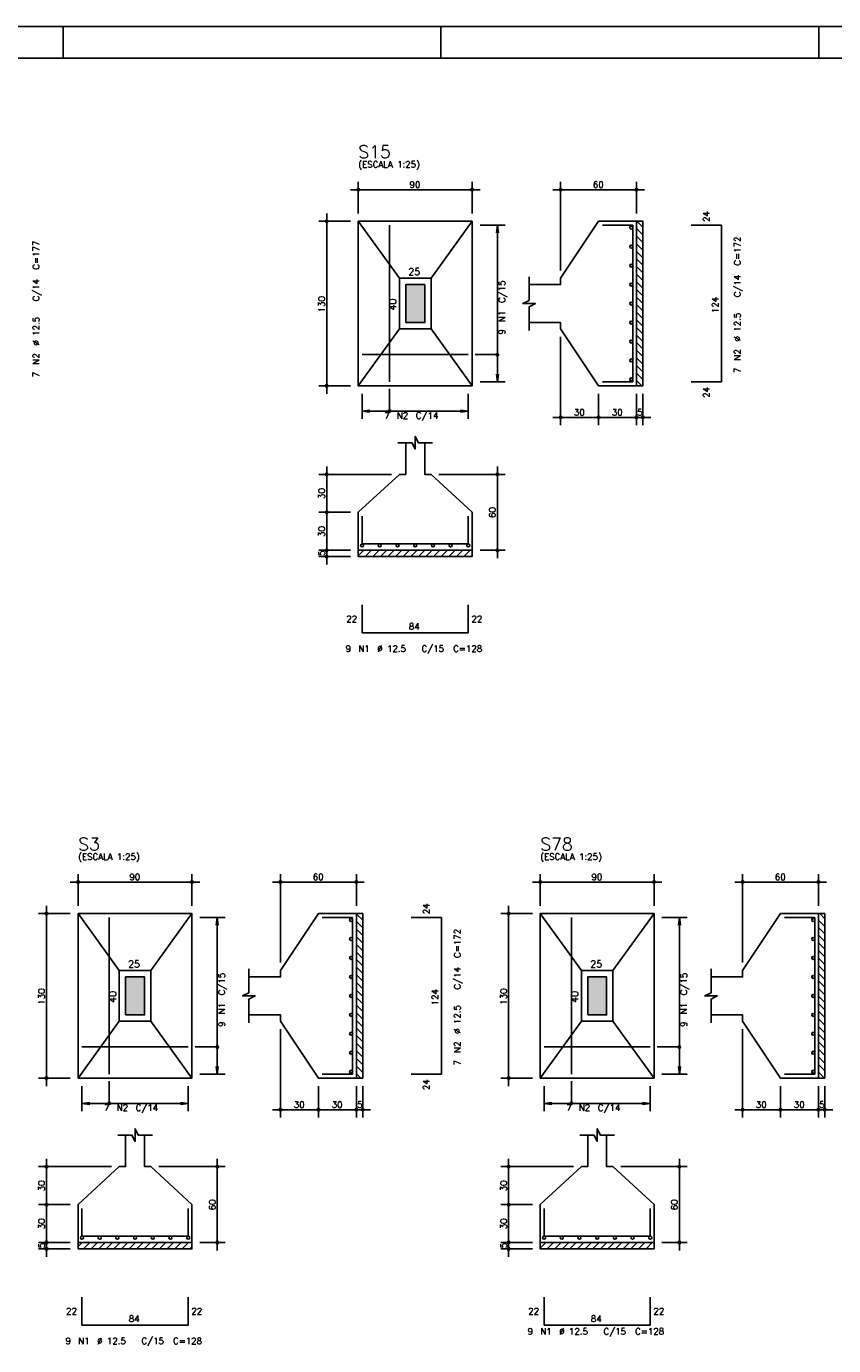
# Model space of a CAD drawing. Extents: x 0 to 119, y 0 to 84.
# Tile 5 of 13: x 20 to 45, y 42 to 84. Entities that reach past the tile are written whole.
import ezdxf

# ---------------------------------------------------------------- set-up
doc = ezdxf.new("R2010")
doc.units = 0
doc.header["$MEASUREMENT"] = 0
for name, color, linetype in [('1', 1, 'CONTINUOUS'), ('2', 2, 'CONTINUOUS'), ('3', 3, 'CONTINUOUS'), ('6', 6, 'CONTINUOUS'), ('7', 7, 'CONTINUOUS'), ('8', 8, 'CONTINUOUS'), ('9', 9, 'CONTINUOUS')]:
    doc.layers.add(name, color=color, linetype=linetype)
doc.styles.get("Standard").update_dxf_attribs({"font": 'ROMANS.SHX'})

msp = doc.modelspace()

# ---------------------------------------------------------------- linework, layer by layer
at = {"layer": '1', "linetype": 'Continuous'}
for p, q in [((0, 84.099998), (118.900002, 84.099998)), ((21, 83.099998), (21, 84.099998)), ((32.950001, 83.099998), (32.950001, 84.099998)), ((44.900002, 83.099998), (44.900002, 84.099998)), ((39.1357, 77.706625), (39.3357, 77.506625)), ((39.146741, 77.936), (39.3357, 77.747041)), ((39.1357, 77.466208), (39.3357, 77.266208)), ((39.1357, 77.225792), (39.3357, 77.025792)), ((39.1357, 76.985376), (39.3357, 76.785376)), ((39.1357, 76.744959), (39.3357, 76.544959)), ((39.1357, 76.504543), (39.3357, 76.304543)), ((39.1357, 76.264127), (39.3357, 76.064127)), ((39.1357, 76.02371), (39.3357, 75.82371)), ((39.1357, 75.783294), (39.3357, 75.583294)), ((39.1357, 75.542878), (39.3357, 75.342878)), ((39.1357, 75.302461), (39.3357, 75.102461)), ((39.1357, 75.062045), (39.3357, 74.862045)), ((39.1357, 74.821629), (39.3357, 74.621629)), ((39.1357, 74.581213), (39.3357, 74.381213)), ((39.1357, 74.340796), (39.3357, 74.140796)), ((39.1357, 74.10038), (39.3357, 73.90038)), ((39.1357, 73.859964), (39.3357, 73.659964)), ((39.1357, 73.619547), (39.3357, 73.419547)), ((39.1357, 73.379131), (39.3357, 73.179131)), ((39.1357, 73.138715), (39.3357, 72.938715)), ((39.1357, 72.898298), (39.297998, 72.736)), ((30.3357, 67.359811), (30.511889, 67.536)), ((30.552305, 67.336), (30.752305, 67.536)), ((30.792722, 67.336), (30.992722, 67.536)), ((31.033138, 67.336), (31.233138, 67.536)), ((31.273554, 67.336), (31.473554, 67.536)), ((31.51397, 67.336), (31.71397, 67.536)), ((31.754387, 67.336), (31.954387, 67.536)), ((31.994803, 67.336), (32.194803, 67.536)), ((32.235219, 67.336), (32.435219, 67.536)), ((32.475636, 67.336), (32.675636, 67.536)), ((32.716052, 67.336), (32.916052, 67.536)), ((32.956468, 67.336), (33.156468, 67.536)), ((33.196885, 67.336), (33.396885, 67.536)), ((33.437301, 67.336), (33.637301, 67.536)), ((33.677717, 67.336), (33.877717, 67.536)), ((33.918134, 67.336), (33.9357, 67.353566)), ((30.27547, 56.033984), (30.47547, 55.833984)), ((44.929378, 56.04547), (45.09093, 55.883918)), ((30.27547, 55.793567), (30.47547, 55.593567)), ((30.27547, 55.553151), (30.47547, 55.353151)), ((44.89093, 55.843502), (45.09093, 55.643502)), ((44.89093, 55.603086), (45.09093, 55.403086)), ((30.27547, 55.312735), (30.47547, 55.112735)), ((30.27547, 55.072318), (30.47547, 54.872318)), ((44.89093, 55.362669), (45.09093, 55.162669)), ((44.89093, 55.122253), (45.09093, 54.922253)), ((30.27547, 54.831902), (30.47547, 54.631902)), ((44.89093, 54.881837), (45.09093, 54.681837)), ((30.27547, 54.591486), (30.47547, 54.391486)), ((30.27547, 54.35107), (30.47547, 54.15107)), ((44.89093, 54.641421), (45.09093, 54.441421)), ((44.89093, 54.401004), (45.09093, 54.201004)), ((30.27547, 54.110653), (30.47547, 53.910653)), ((30.27547, 53.870237), (30.47547, 53.670237)), ((44.89093, 54.160588), (45.09093, 53.960588)), ((44.89093, 53.920172), (45.09093, 53.720172)), ((30.27547, 53.629821), (30.47547, 53.429821)), ((44.89093, 53.679755), (45.09093, 53.479755)), ((44.89093, 53.439339), (45.09093, 53.239339)), ((30.27547, 53.389404), (30.47547, 53.189404)), ((30.27547, 53.148988), (30.47547, 52.948988)), ((44.89093, 53.198923), (45.09093, 52.998923)), ((30.27547, 52.908572), (30.47547, 52.708572)), ((30.27547, 52.668155), (30.47547, 52.468155)), ((44.89093, 52.958506), (45.09093, 52.758506)), ((44.89093, 52.71809), (45.09093, 52.51809)), ((30.27547, 52.427739), (30.47547, 52.227739)), ((30.27547, 52.187323), (30.47547, 51.987323)), ((44.89093, 52.477674), (45.09093, 52.277674)), ((44.89093, 52.237257), (45.09093, 52.037257)), ((30.27547, 51.946907), (30.47547, 51.746907)), ((44.89093, 51.996841), (45.09093, 51.796841)), ((44.89093, 51.756425), (45.09093, 51.556425)), ((30.27547, 51.70649), (30.47547, 51.50649)), ((30.27547, 51.466074), (30.47547, 51.266074)), ((44.89093, 51.516009), (45.09093, 51.316009)), ((30.27547, 51.225658), (30.47547, 51.025658)), ((30.27547, 50.985241), (30.415241, 50.84547)), ((44.89093, 51.275592), (45.09093, 51.075592)), ((44.89093, 51.035176), (45.080636, 50.84547)), ((21.47547, 45.517101), (21.603839, 45.64547)), ((21.644256, 45.44547), (21.844256, 45.64547)), ((21.884672, 45.44547), (22.084672, 45.64547)), ((22.125088, 45.44547), (22.325088, 45.64547)), ((22.365505, 45.44547), (22.565505, 45.64547)), ((22.605921, 45.44547), (22.805921, 45.64547)), ((22.846337, 45.44547), (23.046337, 45.64547)), ((23.086754, 45.44547), (23.286754, 45.64547)), ((23.32717, 45.44547), (23.52717, 45.64547)), ((23.567586, 45.44547), (23.767586, 45.64547)), ((23.808002, 45.44547), (24.008002, 45.64547)), ((24.048419, 45.44547), (24.248419, 45.64547)), ((24.288835, 45.44547), (24.488835, 45.64547)), ((24.529251, 45.44547), (24.729251, 45.64547)), ((24.769668, 45.44547), (24.969668, 45.64547)), ((25.010084, 45.44547), (25.07547, 45.510856)), ((36.09093, 45.467166), (36.269234, 45.64547)), ((36.30965, 45.44547), (36.50965, 45.64547)), ((36.550067, 45.44547), (36.750067, 45.64547)), ((36.790483, 45.44547), (36.990483, 45.64547)), ((37.030899, 45.44547), (37.230899, 45.64547)), ((37.271316, 45.44547), (37.471316, 45.64547)), ((37.511732, 45.44547), (37.711732, 45.64547)), ((37.752148, 45.44547), (37.952148, 45.64547)), ((37.992565, 45.44547), (38.192565, 45.64547)), ((38.232981, 45.44547), (38.432981, 45.64547)), ((38.473397, 45.44547), (38.673397, 45.64547)), ((38.713813, 45.44547), (38.913813, 45.64547)), ((38.95423, 45.44547), (39.15423, 45.64547)), ((39.194646, 45.44547), (39.394646, 45.64547)), ((39.435062, 45.44547), (39.635062, 45.64547)), ((39.675479, 45.44547), (39.69093, 45.460921))]:
    msp.add_line(p, q, dxfattribs=at)
for points in [[(39.1357, 72.736), (39.1357, 77.936), (39.3357, 77.936), (39.3357, 72.736), (39.1357, 72.736)], [(30.3357, 67.536), (33.9357, 67.536), (33.9357, 67.336), (30.3357, 67.336), (30.3357, 67.536)], [(30.27547, 50.84547), (30.27547, 56.04547), (30.47547, 56.04547), (30.47547, 50.84547), (30.27547, 50.84547)], [(44.89093, 50.84547), (44.89093, 56.04547), (45.09093, 56.04547), (45.09093, 50.84547), (44.89093, 50.84547)], [(21.47547, 45.64547), (25.07547, 45.64547), (25.07547, 45.44547), (21.47547, 45.44547), (21.47547, 45.64547)], [(36.09093, 45.64547), (39.69093, 45.64547), (39.69093, 45.44547), (36.09093, 45.44547), (36.09093, 45.64547)]]:
    msp.add_lwpolyline(points, dxfattribs=at)
at = {"layer": '2', "linetype": 'Continuous'}
for p, q in [((30.0857, 78.936), (34.1857, 78.936)), ((30.3357, 78.186), (30.3357, 79.186)), ((33.9357, 78.186), (33.9357, 79.186)), ((39.3857, 78.936), (36.4857, 78.936)), ((36.7357, 76.386), (36.7357, 79.186)), ((39.1357, 78.186), (39.1357, 79.186)), ((29.3357, 72.486), (29.3357, 78.186)), ((30.0857, 77.936), (29.0857, 77.936)), ((30.3357, 77.936), (30.3357, 77.936)), ((30.3357, 77.936), (30.3357, 77.936)), ((33.9357, 77.936), (33.9357, 77.936)), ((33.9357, 77.816), (33.9357, 77.816)), ((34.1857, 77.816), (34.9857, 77.816)), ((34.7357, 77.816), (34.703068, 77.568139)), ((34.7357, 72.856), (34.7357, 77.816)), ((34.7357, 77.816), (34.768332, 77.568139)), ((39.1357, 77.936), (39.1357, 77.936)), ((36.7357, 76.136), (36.7357, 76.136)), ((36.7357, 74.536), (36.7357, 74.536)), ((36.7357, 74.286), (36.7357, 71.486)), ((34.7357, 72.856), (34.703068, 73.103861)), ((34.7357, 72.856), (34.768332, 73.103861)), ((30.0857, 72.736), (29.0857, 72.736)), ((30.3357, 72.736), (30.3357, 72.736)), ((30.4557, 72.736), (30.4557, 72.736)), ((33.8157, 72.736), (33.8157, 72.736)), ((33.9357, 72.856), (33.9357, 72.856)), ((34.1857, 72.856), (34.9857, 72.856)), ((37.9357, 72.736), (37.9357, 72.736)), ((37.9357, 72.736), (37.9357, 72.736)), ((39.1357, 72.736), (39.1357, 72.736)), ((39.1357, 72.736), (39.1357, 72.736)), ((39.3357, 72.736), (39.3357, 72.736)), ((30.4557, 72.486), (30.4557, 71.686)), ((33.8157, 72.486), (33.8157, 71.686)), ((37.9357, 72.486), (37.9357, 71.486)), ((37.9357, 72.486), (37.9357, 71.486)), ((39.1357, 72.486), (39.1357, 71.486)), ((39.1357, 72.486), (39.1357, 71.486)), ((39.3357, 72.486), (39.3357, 71.486)), ((30.4557, 71.936), (30.703561, 71.968632)), ((30.4557, 71.936), (33.8157, 71.936)), ((30.4557, 71.936), (30.703561, 71.903368)), ((33.8157, 71.936), (33.567839, 71.968632)), ((33.8157, 71.936), (33.567839, 71.903368)), ((38.1857, 71.736), (36.4857, 71.736)), ((39.3857, 71.736), (37.6857, 71.736)), ((38.8857, 71.736), (39.5857, 71.736)), ((29.3357, 68.486), (29.3357, 70.186)), ((34.7357, 67.286), (34.7357, 70.186)), ((31.3857, 69.936), (29.0857, 69.936)), ((31.6357, 69.936), (31.6357, 69.936)), ((32.6357, 69.936), (32.6357, 69.936)), ((32.8857, 69.936), (34.9857, 69.936)), ((29.3357, 67.286), (29.3357, 68.986)), ((30.0857, 68.736), (29.0857, 68.736)), ((30.0857, 68.736), (29.0857, 68.736)), ((30.3357, 68.736), (30.3357, 68.736)), ((30.3357, 68.736), (30.3357, 68.736)), ((29.3357, 67.086), (29.3357, 67.786)), ((30.0857, 67.536), (29.0857, 67.536)), ((30.0857, 67.536), (29.0857, 67.536)), ((30.0857, 67.336), (29.0857, 67.336)), ((30.3357, 67.536), (30.3357, 67.536)), ((30.3357, 67.536), (30.3357, 67.536)), ((30.3357, 67.336), (30.3357, 67.336)), ((33.9357, 67.536), (33.9357, 67.536)), ((34.1857, 67.536), (34.9857, 67.536)), ((21.47547, 56.29547), (21.47547, 57.29547)), ((25.07547, 56.29547), (25.07547, 57.29547)), ((27.87547, 54.49547), (27.87547, 57.29547)), ((30.27547, 56.29547), (30.27547, 57.29547)), ((36.09093, 56.29547), (36.09093, 57.29547)), ((39.69093, 56.29547), (39.69093, 57.29547)), ((42.49093, 54.49547), (42.49093, 57.29547)), ((44.89093, 56.29547), (44.89093, 57.29547)), ((21.22547, 57.04547), (25.32547, 57.04547)), ((30.52547, 57.04547), (27.62547, 57.04547)), ((35.84093, 57.04547), (39.94093, 57.04547)), ((45.14093, 57.04547), (42.24093, 57.04547)), ((21.22547, 56.04547), (20.22547, 56.04547)), ((20.47547, 50.59547), (20.47547, 56.29547)), ((21.47547, 56.04547), (21.47547, 56.04547)), ((21.47547, 56.04547), (21.47547, 56.04547)), ((25.07547, 56.04547), (25.07547, 56.04547)), ((25.07547, 55.92547), (25.07547, 55.92547)), ((25.32547, 55.92547), (26.12547, 55.92547)), ((25.87547, 55.92547), (25.842838, 55.677609)), ((25.87547, 50.96547), (25.87547, 55.92547)), ((25.87547, 55.92547), (25.908102, 55.677609)), ((30.27547, 56.04547), (30.27547, 56.04547)), ((35.84093, 56.04547), (34.84093, 56.04547)), ((35.09093, 50.59547), (35.09093, 56.29547)), ((36.09093, 56.04547), (36.09093, 56.04547)), ((36.09093, 56.04547), (36.09093, 56.04547)), ((39.69093, 56.04547), (39.69093, 56.04547)), ((39.69093, 55.92547), (39.69093, 55.92547)), ((39.94093, 55.92547), (40.74093, 55.92547)), ((40.49093, 55.92547), (40.458298, 55.677609)), ((40.49093, 50.96547), (40.49093, 55.92547)), ((40.49093, 55.92547), (40.523562, 55.677609)), ((44.89093, 56.04547), (44.89093, 56.04547)), ((27.87547, 54.24547), (27.87547, 54.24547)), ((42.49093, 54.24547), (42.49093, 54.24547)), ((27.87547, 52.64547), (27.87547, 52.64547)), ((42.49093, 52.64547), (42.49093, 52.64547)), ((27.87547, 52.39547), (27.87547, 49.59547)), ((42.49093, 52.39547), (42.49093, 49.59547)), ((25.07547, 50.96547), (25.07547, 50.96547)), ((25.32547, 50.96547), (26.12547, 50.96547)), ((25.87547, 50.96547), (25.842838, 51.213331)), ((25.87547, 50.96547), (25.908102, 51.213331)), ((39.69093, 50.96547), (39.69093, 50.96547)), ((39.94093, 50.96547), (40.74093, 50.96547)), ((40.49093, 50.96547), (40.458298, 51.213331)), ((40.49093, 50.96547), (40.523562, 51.213331)), ((21.22547, 50.84547), (20.22547, 50.84547)), ((21.47547, 50.84547), (21.47547, 50.84547)), ((21.59547, 50.84547), (21.59547, 50.84547)), ((21.59547, 50.59547), (21.59547, 49.79547)), ((24.95547, 50.84547), (24.95547, 50.84547)), ((24.95547, 50.59547), (24.95547, 49.79547)), ((29.07547, 50.84547), (29.07547, 50.84547)), ((29.07547, 50.84547), (29.07547, 50.84547)), ((29.07547, 50.59547), (29.07547, 49.59547)), ((29.07547, 50.59547), (29.07547, 49.59547)), ((30.27547, 50.84547), (30.27547, 50.84547)), ((30.27547, 50.84547), (30.27547, 50.84547)), ((30.27547, 50.59547), (30.27547, 49.59547)), ((30.27547, 50.59547), (30.27547, 49.59547)), ((30.47547, 50.84547), (30.47547, 50.84547)), ((30.47547, 50.59547), (30.47547, 49.59547)), ((35.84093, 50.84547), (34.84093, 50.84547)), ((36.09093, 50.84547), (36.09093, 50.84547)), ((36.21093, 50.84547), (36.21093, 50.84547)), ((36.21093, 50.59547), (36.21093, 49.79547)), ((39.57093, 50.84547), (39.57093, 50.84547)), ((39.57093, 50.59547), (39.57093, 49.79547)), ((43.69093, 50.84547), (43.69093, 50.84547)), ((43.69093, 50.84547), (43.69093, 50.84547)), ((43.69093, 50.59547), (43.69093, 49.59547)), ((43.69093, 50.59547), (43.69093, 49.59547)), ((44.89093, 50.84547), (44.89093, 50.84547)), ((44.89093, 50.84547), (44.89093, 50.84547)), ((44.89093, 50.59547), (44.89093, 49.59547)), ((44.89093, 50.59547), (44.89093, 49.59547)), ((45.09093, 50.84547), (45.09093, 50.84547)), ((45.09093, 50.59547), (45.09093, 49.59547)), ((21.59547, 50.04547), (21.843331, 50.078102)), ((24.95547, 50.04547), (24.707609, 50.078102)), ((36.21093, 50.04547), (36.458791, 50.078102)), ((39.57093, 50.04547), (39.323069, 50.078102)), ((21.59547, 50.04547), (24.95547, 50.04547)), ((21.59547, 50.04547), (21.843331, 50.012838)), ((24.95547, 50.04547), (24.707609, 50.012838)), ((29.32547, 49.84547), (27.62547, 49.84547)), ((30.52547, 49.84547), (28.82547, 49.84547)), ((30.02547, 49.84547), (30.72547, 49.84547)), ((36.21093, 50.04547), (39.57093, 50.04547)), ((36.21093, 50.04547), (36.458791, 50.012838)), ((39.57093, 50.04547), (39.323069, 50.012838)), ((43.94093, 49.84547), (42.24093, 49.84547)), ((45.14093, 49.84547), (43.44093, 49.84547)), ((44.64093, 49.84547), (45.34093, 49.84547)), ((22.52547, 48.04547), (20.22547, 48.04547)), ((20.47547, 46.59547), (20.47547, 48.29547)), ((22.77547, 48.04547), (22.77547, 48.04547)), ((23.77547, 48.04547), (23.77547, 48.04547)), ((24.02547, 48.04547), (26.12547, 48.04547)), ((25.87547, 45.39547), (25.87547, 48.29547)), ((37.14093, 48.04547), (34.84093, 48.04547)), ((35.09093, 46.59547), (35.09093, 48.29547)), ((37.39093, 48.04547), (37.39093, 48.04547)), ((38.39093, 48.04547), (38.39093, 48.04547)), ((38.64093, 48.04547), (40.74093, 48.04547)), ((40.49093, 45.39547), (40.49093, 48.29547)), ((21.22547, 46.84547), (20.22547, 46.84547)), ((21.22547, 46.84547), (20.22547, 46.84547)), ((20.47547, 45.39547), (20.47547, 47.09547)), ((21.47547, 46.84547), (21.47547, 46.84547)), ((21.47547, 46.84547), (21.47547, 46.84547)), ((35.84093, 46.84547), (34.84093, 46.84547)), ((35.84093, 46.84547), (34.84093, 46.84547)), ((35.09093, 45.39547), (35.09093, 47.09547)), ((36.09093, 46.84547), (36.09093, 46.84547)), ((36.09093, 46.84547), (36.09093, 46.84547)), ((20.47547, 45.19547), (20.47547, 45.89547)), ((35.09093, 45.19547), (35.09093, 45.89547)), ((21.22547, 45.64547), (20.22547, 45.64547)), ((21.22547, 45.64547), (20.22547, 45.64547)), ((21.47547, 45.64547), (21.47547, 45.64547)), ((21.47547, 45.64547), (21.47547, 45.64547)), ((25.07547, 45.64547), (25.07547, 45.64547)), ((25.32547, 45.64547), (26.12547, 45.64547)), ((35.84093, 45.64547), (34.84093, 45.64547)), ((35.84093, 45.64547), (34.84093, 45.64547)), ((36.09093, 45.64547), (36.09093, 45.64547)), ((36.09093, 45.64547), (36.09093, 45.64547)), ((39.69093, 45.64547), (39.69093, 45.64547)), ((39.94093, 45.64547), (40.74093, 45.64547)), ((21.22547, 45.44547), (20.22547, 45.44547)), ((21.47547, 45.44547), (21.47547, 45.44547)), ((35.84093, 45.44547), (34.84093, 45.44547)), ((36.09093, 45.44547), (36.09093, 45.44547))]:
    msp.add_line(p, q, dxfattribs=at)
for points in [[(30.3357, 72.736), (33.9357, 72.736), (33.9357, 77.936), (30.3357, 77.936), (30.3357, 72.736)], [(31.6357, 76.136), (30.3357, 77.936)], [(32.6357, 76.136), (33.9357, 77.936)], [(35.7357, 74.736), (36.7357, 74.736), (36.7357, 74.536), (37.9357, 72.736), (39.1357, 72.736), (39.1357, 77.936), (37.9357, 77.936), (36.7357, 76.136), (36.7357, 75.936), (35.7357, 75.936)], [(31.6357, 74.536), (32.6357, 74.536), (32.6357, 76.136), (31.6357, 76.136), (31.6357, 74.536)], [(31.8357, 74.736), (32.4357, 74.736), (32.4357, 75.936), (31.8357, 75.936), (31.8357, 74.736)], [(35.7357, 74.486), (35.7357, 75.236), (35.9357, 75.336), (35.5357, 75.336), (35.7357, 75.436), (35.7357, 76.186)], [(31.6357, 74.536), (30.3357, 72.736)], [(32.6357, 74.536), (33.9357, 72.736)], [(34.7357, 73.721), (34.0357, 73.721)], [(31.3207, 71.936), (31.3207, 72.636)], [(31.8357, 70.936), (31.8357, 69.936), (31.6357, 69.936), (30.3357, 68.736), (30.3357, 67.536), (33.9357, 67.536), (33.9357, 68.736), (32.6357, 69.936), (32.4357, 69.936), (32.4357, 70.936)], [(31.5857, 70.936), (32.0357, 70.936), (32.1357, 70.736), (32.1357, 71.136), (32.2357, 70.936), (32.6857, 70.936)], [(21.47547, 50.84547), (25.07547, 50.84547), (25.07547, 56.04547), (21.47547, 56.04547), (21.47547, 50.84547)], [(22.77547, 54.24547), (21.47547, 56.04547)], [(23.77547, 54.24547), (25.07547, 56.04547)], [(26.87547, 52.84547), (27.87547, 52.84547), (27.87547, 52.64547), (29.07547, 50.84547), (30.27547, 50.84547), (30.27547, 56.04547), (29.07547, 56.04547), (27.87547, 54.24547), (27.87547, 54.04547), (26.87547, 54.04547)], [(36.09093, 50.84547), (39.69093, 50.84547), (39.69093, 56.04547), (36.09093, 56.04547), (36.09093, 50.84547)], [(37.39093, 54.24547), (36.09093, 56.04547)], [(38.39093, 54.24547), (39.69093, 56.04547)], [(41.49093, 52.84547), (42.49093, 52.84547), (42.49093, 52.64547), (43.69093, 50.84547), (44.89093, 50.84547), (44.89093, 56.04547), (43.69093, 56.04547), (42.49093, 54.24547), (42.49093, 54.04547), (41.49093, 54.04547)], [(22.77547, 52.64547), (23.77547, 52.64547), (23.77547, 54.24547), (22.77547, 54.24547), (22.77547, 52.64547)], [(26.87547, 52.59547), (26.87547, 53.34547), (27.07547, 53.44547), (26.67547, 53.44547), (26.87547, 53.54547), (26.87547, 54.29547)], [(37.39093, 52.64547), (38.39093, 52.64547), (38.39093, 54.24547), (37.39093, 54.24547), (37.39093, 52.64547)], [(41.49093, 52.59547), (41.49093, 53.34547), (41.69093, 53.44547), (41.29093, 53.44547), (41.49093, 53.54547), (41.49093, 54.29547)], [(22.97547, 52.84547), (23.57547, 52.84547), (23.57547, 54.04547), (22.97547, 54.04547), (22.97547, 52.84547)], [(37.59093, 52.84547), (38.19093, 52.84547), (38.19093, 54.04547), (37.59093, 54.04547), (37.59093, 52.84547)], [(22.77547, 52.64547), (21.47547, 50.84547)], [(23.77547, 52.64547), (25.07547, 50.84547)], [(37.39093, 52.64547), (36.09093, 50.84547)], [(38.39093, 52.64547), (39.69093, 50.84547)], [(25.87547, 51.83047), (25.17547, 51.83047)], [(40.49093, 51.83047), (39.79093, 51.83047)], [(22.46047, 50.04547), (22.46047, 50.74547)], [(37.07593, 50.04547), (37.07593, 50.74547)], [(22.72547, 49.04547), (23.17547, 49.04547), (23.27547, 48.84547), (23.27547, 49.24547), (23.37547, 49.04547), (23.82547, 49.04547)], [(37.34093, 49.04547), (37.79093, 49.04547), (37.89093, 48.84547), (37.89093, 49.24547), (37.99093, 49.04547), (38.44093, 49.04547)], [(22.97547, 49.04547), (22.97547, 48.04547), (22.77547, 48.04547), (21.47547, 46.84547), (21.47547, 45.64547), (25.07547, 45.64547), (25.07547, 46.84547), (23.77547, 48.04547), (23.57547, 48.04547), (23.57547, 49.04547)], [(37.59093, 49.04547), (37.59093, 48.04547), (37.39093, 48.04547), (36.09093, 46.84547), (36.09093, 45.64547), (39.69093, 45.64547), (39.69093, 46.84547), (38.39093, 48.04547), (38.19093, 48.04547), (38.19093, 49.04547)]]:
    msp.add_lwpolyline(points, dxfattribs=at)
for centre, radius in [((30.3357, 78.936), 0.04), ((30.3357, 78.936), 0.02), ((33.9357, 78.936), 0.04), ((33.9357, 78.936), 0.02), ((36.7357, 78.936), 0.04), ((36.7357, 78.936), 0.02), ((39.1357, 78.936), 0.04), ((39.1357, 78.936), 0.02), ((29.3357, 77.936), 0.04), ((29.3357, 77.936), 0.02), ((34.7357, 73.721), 0.04), ((29.3357, 72.736), 0.04), ((29.3357, 72.736), 0.02), ((31.3207, 71.936), 0.04), ((36.7357, 71.736), 0.04), ((36.7357, 71.736), 0.02), ((37.9357, 71.736), 0.04), ((37.9357, 71.736), 0.04), ((37.9357, 71.736), 0.02), ((37.9357, 71.736), 0.02), ((39.1357, 71.736), 0.04), ((39.1357, 71.736), 0.04), ((39.1357, 71.736), 0.02), ((39.1357, 71.736), 0.02), ((39.3357, 71.736), 0.04), ((39.3357, 71.736), 0.02), ((29.3357, 69.936), 0.04), ((29.3357, 69.936), 0.02), ((34.7357, 69.936), 0.04), ((34.7357, 69.936), 0.02), ((29.3357, 68.736), 0.04), ((29.3357, 68.736), 0.04), ((29.3357, 68.736), 0.02), ((29.3357, 68.736), 0.02), ((29.3357, 67.536), 0.04), ((29.3357, 67.536), 0.04), ((34.7357, 67.536), 0.04), ((29.3357, 67.336), 0.04), ((29.3357, 67.536), 0.02), ((29.3357, 67.536), 0.02), ((29.3357, 67.336), 0.02), ((34.7357, 67.536), 0.02), ((21.47547, 57.04547), 0.04), ((21.47547, 57.04547), 0.02), ((25.07547, 57.04547), 0.04), ((25.07547, 57.04547), 0.02), ((27.87547, 57.04547), 0.04), ((27.87547, 57.04547), 0.02), ((30.27547, 57.04547), 0.04), ((30.27547, 57.04547), 0.02), ((36.09093, 57.04547), 0.04), ((36.09093, 57.04547), 0.02), ((39.69093, 57.04547), 0.04), ((39.69093, 57.04547), 0.02), ((42.49093, 57.04547), 0.04), ((42.49093, 57.04547), 0.02), ((44.89093, 57.04547), 0.04), ((44.89093, 57.04547), 0.02), ((20.47547, 56.04547), 0.04), ((20.47547, 56.04547), 0.02), ((35.09093, 56.04547), 0.04), ((35.09093, 56.04547), 0.02), ((25.87547, 51.83047), 0.04), ((40.49093, 51.83047), 0.04), ((20.47547, 50.84547), 0.04), ((20.47547, 50.84547), 0.02), ((35.09093, 50.84547), 0.04), ((35.09093, 50.84547), 0.02), ((22.46047, 50.04547), 0.04), ((37.07593, 50.04547), 0.04), ((27.87547, 49.84547), 0.04), ((27.87547, 49.84547), 0.02), ((29.07547, 49.84547), 0.04), ((29.07547, 49.84547), 0.04), ((29.07547, 49.84547), 0.02), ((29.07547, 49.84547), 0.02), ((30.27547, 49.84547), 0.04), ((30.27547, 49.84547), 0.04), ((30.27547, 49.84547), 0.02), ((30.27547, 49.84547), 0.02), ((30.47547, 49.84547), 0.04), ((30.47547, 49.84547), 0.02), ((42.49093, 49.84547), 0.04), ((42.49093, 49.84547), 0.02), ((43.69093, 49.84547), 0.04), ((43.69093, 49.84547), 0.04), ((43.69093, 49.84547), 0.02), ((43.69093, 49.84547), 0.02), ((44.89093, 49.84547), 0.04), ((44.89093, 49.84547), 0.04), ((44.89093, 49.84547), 0.02), ((44.89093, 49.84547), 0.02), ((45.09093, 49.84547), 0.04), ((45.09093, 49.84547), 0.02), ((20.47547, 48.04547), 0.04), ((20.47547, 48.04547), 0.02), ((25.87547, 48.04547), 0.04), ((25.87547, 48.04547), 0.02), ((35.09093, 48.04547), 0.04), ((35.09093, 48.04547), 0.02), ((40.49093, 48.04547), 0.04), ((40.49093, 48.04547), 0.02), ((20.47547, 46.84547), 0.04), ((20.47547, 46.84547), 0.04), ((20.47547, 46.84547), 0.02), ((20.47547, 46.84547), 0.02), ((35.09093, 46.84547), 0.04), ((35.09093, 46.84547), 0.04), ((35.09093, 46.84547), 0.02), ((35.09093, 46.84547), 0.02), ((20.47547, 45.64547), 0.04), ((20.47547, 45.64547), 0.04), ((20.47547, 45.44547), 0.04), ((20.47547, 45.64547), 0.02), ((20.47547, 45.64547), 0.02), ((25.87547, 45.64547), 0.04), ((25.87547, 45.64547), 0.02), ((35.09093, 45.64547), 0.04), ((35.09093, 45.64547), 0.04), ((35.09093, 45.44547), 0.04), ((35.09093, 45.64547), 0.02), ((35.09093, 45.64547), 0.02), ((40.49093, 45.64547), 0.04), ((40.49093, 45.64547), 0.02), ((20.47547, 45.44547), 0.02), ((35.09093, 45.44547), 0.02)]:
    msp.add_circle(centre, radius, dxfattribs=at)
at = {"layer": '3', "linetype": 'Continuous'}
for centre in [(38.968315, 77.736), (38.968315, 77.136), (38.968315, 76.536), (38.968315, 75.936), (38.968315, 75.336), (38.968315, 74.736), (38.968315, 74.136), (38.968315, 73.536), (38.968315, 72.936), (30.4557, 67.688615), (31.0157, 67.688615), (31.5757, 67.688615), (32.1357, 67.688615), (32.6957, 67.688615), (33.2557, 67.688615), (33.8157, 67.688615), (30.108085, 55.84547), (44.723545, 55.84547), (30.108085, 55.24547), (44.723545, 55.24547), (30.108085, 54.64547), (44.723545, 54.64547), (30.108085, 54.04547), (44.723545, 54.04547), (30.108085, 53.44547), (44.723545, 53.44547), (30.108085, 52.84547), (44.723545, 52.84547), (30.108085, 52.24547), (44.723545, 52.24547), (30.108085, 51.64547), (44.723545, 51.64547), (30.108085, 51.04547), (44.723545, 51.04547), (21.59547, 45.798085), (22.15547, 45.798085), (22.71547, 45.798085), (23.27547, 45.798085), (23.83547, 45.798085), (24.39547, 45.798085), (24.95547, 45.798085), (36.21093, 45.798085), (36.77093, 45.798085), (37.33093, 45.798085), (37.89093, 45.798085), (38.45093, 45.798085), (39.01093, 45.798085), (39.57093, 45.798085)]:
    msp.add_circle(centre, 0.047385, dxfattribs=at)
at = {"layer": '6', "linetype": 'Continuous'}
for p, q in [((31.3207, 72.856), (31.3207, 77.816)), ((39.0157, 77.816), (38.0557, 77.816)), ((39.0157, 72.856), (39.0157, 77.816)), ((41.8257, 77.816), (40.8657, 77.816)), ((41.8257, 72.856), (41.8257, 77.816)), ((30.4557, 73.721), (33.8157, 73.721)), ((38.0557, 72.856), (39.0157, 72.856)), ((40.8657, 72.856), (41.8257, 72.856)), ((30.4557, 68.616), (30.4557, 67.736)), ((33.8157, 67.736), (33.8157, 68.616)), ((30.4557, 67.736), (33.8157, 67.736)), ((30.4557, 65.806), (30.4557, 64.926)), ((33.8157, 64.926), (33.8157, 65.806)), ((30.4557, 64.926), (33.8157, 64.926)), ((22.46047, 50.96547), (22.46047, 55.92547)), ((30.15547, 55.92547), (29.19547, 55.92547)), ((30.15547, 50.96547), (30.15547, 55.92547)), ((32.96547, 55.92547), (32.00547, 55.92547)), ((32.96547, 50.96547), (32.96547, 55.92547)), ((37.07593, 50.96547), (37.07593, 55.92547)), ((44.77093, 55.92547), (43.81093, 55.92547)), ((44.77093, 50.96547), (44.77093, 55.92547)), ((21.59547, 51.83047), (24.95547, 51.83047)), ((36.21093, 51.83047), (39.57093, 51.83047)), ((29.19547, 50.96547), (30.15547, 50.96547)), ((32.00547, 50.96547), (32.96547, 50.96547)), ((43.81093, 50.96547), (44.77093, 50.96547)), ((21.59547, 46.72547), (21.59547, 45.84547)), ((24.95547, 45.84547), (24.95547, 46.72547)), ((36.21093, 46.72547), (36.21093, 45.84547)), ((39.57093, 45.84547), (39.57093, 46.72547)), ((21.59547, 45.84547), (24.95547, 45.84547)), ((36.21093, 45.84547), (39.57093, 45.84547)), ((21.59547, 43.91547), (21.59547, 43.03547)), ((24.95547, 43.03547), (24.95547, 43.91547)), ((36.21093, 43.91547), (36.21093, 43.03547)), ((39.57093, 43.03547), (39.57093, 43.91547)), ((21.59547, 43.03547), (24.95547, 43.03547)), ((36.21093, 43.03547), (39.57093, 43.03547))]:
    msp.add_line(p, q, dxfattribs=at)
at = {"layer": '8', "linetype": 'Continuous'}
msp.add_line((2.5, 83.099998), (117.900002, 83.099998), dxfattribs=at)
at = {"layer": '9', "linetype": 'Continuous'}
for points in [[(31.8357, 74.736), (32.4357, 74.736), (32.4357, 75.936)], [(31.8357, 74.736), (32.4357, 75.936), (31.8357, 75.936)], [(31.8357, 74.736), (31.8357, 75.936), (31.8357, 74.736)], [(22.97547, 52.84547), (23.57547, 52.84547), (23.57547, 54.04547)], [(22.97547, 52.84547), (23.57547, 54.04547), (22.97547, 54.04547)], [(22.97547, 52.84547), (22.97547, 54.04547), (22.97547, 52.84547)], [(37.59093, 52.84547), (38.19093, 52.84547), (38.19093, 54.04547)], [(37.59093, 52.84547), (38.19093, 54.04547), (37.59093, 54.04547)], [(37.59093, 52.84547), (37.59093, 54.04547), (37.59093, 52.84547)]]:
    msp.add_solid(points, dxfattribs=at)

# ---------------------------------------------------------------- texts
at = {"layer": '2', "linetype": 'Continuous'}
for s, height, p in [('(ESCALA 1:25)', 0.2, (30.3357, 79.636)), ('90', 0.2, (31.9557, 78.996)), ('60', 0.2, (37.7557, 78.996)), ('25', 0.22, (31.9157, 76.236)), ('7', 0.2, (31.1557, 71.696)), ('N2', 0.2, (31.5557, 71.696)), ('C/14', 0.2, (32.1557, 71.696)), ('30', 0.2, (37.1557, 71.796)), ('30', 0.2, (38.3557, 71.796)), ('5', 0.2, (39.1557, 71.796)), ('22', 0.2, (29.9557, 65.266)), ('84', 0.2, (31.9357, 65.026)), ('22', 0.2, (33.9157, 65.266)), ('9', 0.2, (29.9357, 64.326)), ('N1', 0.2, (30.3357, 64.326)), ('%%c 12.5', 0.2, (30.9357, 64.326)), ('C/15', 0.2, (32.3357, 64.326)), ('C=128', 0.2, (33.3357, 64.326)), ('(ESCALA 1:25)', 0.2, (21.47547, 57.74547)), ('(ESCALA 1:25)', 0.2, (36.09093, 57.74547)), ('90', 0.2, (23.09547, 57.10547)), ('60', 0.2, (28.89547, 57.10547)), ('90', 0.2, (37.71093, 57.10547)), ('60', 0.2, (43.51093, 57.10547)), ('25', 0.22, (23.05547, 54.34547)), ('25', 0.22, (37.67093, 54.34547)), ('30', 0.2, (28.29547, 49.90547)), ('30', 0.2, (29.49547, 49.90547)), ('5', 0.2, (30.29547, 49.90547)), ('30', 0.2, (42.91093, 49.90547)), ('30', 0.2, (44.11093, 49.90547)), ('5', 0.2, (44.91093, 49.90547)), ('7', 0.2, (22.29547, 49.80547)), ('N2', 0.2, (22.69547, 49.80547)), ('C/14', 0.2, (23.29547, 49.80547)), ('7', 0.2, (36.91093, 49.80547)), ('N2', 0.2, (37.31093, 49.80547)), ('C/14', 0.2, (37.91093, 49.80547)), ('22', 0.2, (21.09547, 43.37547)), ('22', 0.2, (25.05547, 43.37547)), ('22', 0.2, (35.71093, 43.37547)), ('22', 0.2, (39.67093, 43.37547)), ('84', 0.2, (23.07547, 43.13547)), ('84', 0.2, (37.69093, 43.13547)), ('9', 0.2, (21.07547, 42.43547)), ('N1', 0.2, (21.47547, 42.43547)), ('%%c 12.5', 0.2, (22.07547, 42.43547)), ('C/15', 0.2, (23.47547, 42.43547)), ('C=128', 0.2, (24.47547, 42.43547)), ('9', 0.2, (35.69093, 42.73547)), ('N1', 0.2, (36.09093, 42.73547)), ('%%c 12.5', 0.2, (36.69093, 42.73547)), ('C/15', 0.2, (38.09093, 42.73547)), ('C=128', 0.2, (39.09093, 42.73547))]:
    msp.add_text(s, height=height, dxfattribs=at).set_placement(p)
for s, height, p in [('24', 0.2, (41.4457, 77.916)), ('C=177', 0.2, (20.2456, 76.406)), ('C=172', 0.2, (42.4257, 76.536)), ('C/14', 0.2, (20.2456, 75.406)), ('C/15', 0.2, (34.9757, 75.356)), ('C/14', 0.2, (42.4257, 75.536)), ('130', 0.2, (29.2757, 75.056)), ('40', 0.22, (31.5357, 75.116)), ('N1', 0.2, (34.9757, 74.756)), ('124', 0.2, (41.7257, 75.036)), ('%%c 12.5', 0.2, (20.2456, 74.006)), ('%%c 12.5', 0.2, (42.4257, 74.136)), ('9', 0.2, (34.9757, 74.356)), ('N2', 0.2, (42.4257, 73.536)), ('N2', 0.2, (20.2456, 73.406)), ('7', 0.2, (20.2456, 73.006)), ('7', 0.2, (42.4257, 73.136)), ('24', 0.2, (41.4457, 72.356)), ('30', 0.2, (29.2757, 69.156)), ('60', 0.2, (34.6757, 68.556)), ('30', 0.2, (29.2757, 67.956)), ('5', 0.2, (29.2757, 67.356)), ('24', 0.2, (32.58547, 56.02547)), ('C=172', 0.2, (33.56547, 54.64547)), ('C/15', 0.2, (26.11547, 53.46547)), ('C/14', 0.2, (33.56547, 53.64547)), ('C/15', 0.2, (40.73093, 53.46547)), ('130', 0.2, (20.41547, 53.16547)), ('40', 0.22, (22.67547, 53.22547)), ('124', 0.2, (32.86547, 53.14547)), ('130', 0.2, (35.03093, 53.16547)), ('40', 0.22, (37.29093, 53.22547)), ('N1', 0.2, (26.11547, 52.86547)), ('%%c 12.5', 0.2, (33.56547, 52.24547)), ('N1', 0.2, (40.73093, 52.86547)), ('9', 0.2, (26.11547, 52.46547)), ('9', 0.2, (40.73093, 52.46547)), ('N2', 0.2, (33.56547, 51.64547)), ('7', 0.2, (33.56547, 51.24547)), ('24', 0.2, (32.58547, 50.46547)), ('30', 0.2, (20.41547, 47.26547)), ('30', 0.2, (35.03093, 47.26547)), ('60', 0.2, (25.81547, 46.66547)), ('60', 0.2, (40.43093, 46.66547)), ('30', 0.2, (20.41547, 46.06547)), ('30', 0.2, (35.03093, 46.06547)), ('5', 0.2, (20.41547, 45.46547)), ('5', 0.2, (35.03093, 45.46547))]:
    msp.add_text(s, height=height, rotation=90, dxfattribs=at).set_placement(p)
at = {"layer": '7', "linetype": 'Continuous'}
for s, p in [('S15', (30.3357, 79.936)), ('S3', (21.47547, 58.04547)), ('S78', (36.09093, 58.04547))]:
    msp.add_text(s, height=0.4, dxfattribs=at).set_placement(p)

doc.saveas('drawing.dxf')
